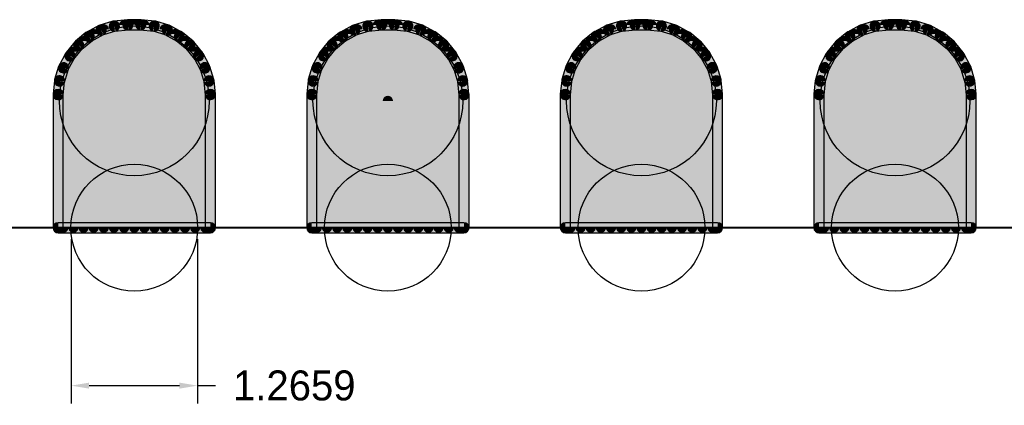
# Model space of a CAD drawing. Extents: x -87.3 to -53.8, y 3.8 to 28.4.
# Tile 3 of 8: x -72.3 to -62.4, y 3.8 to 7.7. Entities that reach past the tile are written whole.
import ezdxf

# ---------------------------------------------------------------- set-up
doc = ezdxf.new("R2010")
doc.units = 0
doc.header["$MEASUREMENT"] = 0
doc.layers.get('0').update_dxf_attribs({"linetype": 'CONTINUOUS'})
doc.layers.get('Defpoints').update_dxf_attribs({"linetype": 'CONTINUOUS'})
for name, color, linetype in [('16', 175, 'CONTINUOUS'), ('17', 82, 'CONTINUOUS'), ('20', 213, 'CONTINUOUS')]:
    doc.layers.add(name, color=color, linetype=linetype)
doc.dimstyles.get("Standard").update_dxf_attribs({"dimtxt": 0.18, "dimasz": 0.18, "dimexe": 0.18, "dimexo": 0.0625, "dimgap": 0.09, "dimtad": 0, "dimtih": 1, "dimtoh": 1, "dimdec": 4, "dimzin": 0, "dimdsep": 46, "dimtxsty": 'Standard', "dimcen": 0.09, "dimadec": 0, "dimazin": 0, "dimtfac": 1, "dimtdec": 4, "dimtofl": 0, "dimtmove": 0, "dimatfit": 3, "dimfxl": 1, "dimtolj": 1, "dimtzin": 0, "dimarcsym": 0})

# ---------------------------------------------------------------- blocks, each defined once
blk = doc.blocks.new('ROUNDP')
blk.add_circle((0, 0), 0.5)
blk = doc.blocks.new('*D137')
at = {"color": 0, "linetype": 'Continuous', "lineweight": -2}
for p, q in [((-71.7404, 5.5028), (-71.7404, 3.8553)), ((-70.4745, 5.5028), (-70.4745, 3.8553)), ((-71.5604, 4.0353), (-70.6545, 4.0353)), ((-70.4745, 4.0353), (-70.2945, 4.0353))]:
    blk.add_line(p, q, dxfattribs=at)
at = {"color": 0, "linetype": 'Continuous'}
for points in [[(-71.5604, 4.0653), (-71.5604, 4.0053), (-71.7404, 4.0353)], [(-70.6545, 4.0653), (-70.6545, 4.0053), (-70.4745, 4.0353)]]:
    blk.add_solid(points, dxfattribs=at)
at = {"layer": 'Defpoints', "color": 0, "linetype": 'Continuous'}
for p in [(-71.7404, 5.5653), (-70.4745, 5.5653), (-70.4745, 4.0353)]:
    blk.add_point(p, dxfattribs=at)
at = {"color": 0, "linetype": 'Continuous', "insert": (-69.5045, 4.0353), "char_height": 0.3, "attachment_point": 5}
blk.add_mtext('\\A1;1.2659', dxfattribs=at)

msp = doc.modelspace()

# ---------------------------------------------------------------- linework, layer by layer
at = {"layer": '16'}
for points in [[(-71.17592, 7.6987), (-71.31222, 7.6852, 1), (-71.30222, 7.5841), (-71.16592, 7.5975, 1)], [(-71.04392, 7.6989), (-71.17092, 7.6989, 1), (-71.17092, 7.5973), (-71.04392, 7.5973, 1)], [(-70.90262, 7.6852), (-71.03892, 7.6987, 1), (-71.04892, 7.5975), (-70.91262, 7.5841, 1)], [(-68.63592, 7.6987), (-68.77222, 7.6852, 1), (-68.76222, 7.5841), (-68.62592, 7.5975, 1)], [(-68.50392, 7.6989), (-68.63092, 7.6989, 1), (-68.63092, 7.5973), (-68.50392, 7.5973, 1)], [(-68.36262, 7.6852), (-68.49892, 7.6987, 1), (-68.50892, 7.5975), (-68.37262, 7.5841, 1)], [(-66.09592, 7.6987), (-66.23222, 7.6852, 1), (-66.22222, 7.5841), (-66.08592, 7.5975, 1)], [(-65.96392, 7.6989), (-66.09092, 7.6989, 1), (-66.09092, 7.5973), (-65.96392, 7.5973, 1)], [(-65.82262, 7.6852), (-65.95892, 7.6987, 1), (-65.96892, 7.5975), (-65.83262, 7.5841, 1)], [(-63.55592, 7.6987), (-63.69222, 7.6852, 1), (-63.68222, 7.5841), (-63.54592, 7.5975, 1)], [(-63.42392, 7.6989), (-63.55092, 7.6989, 1), (-63.55092, 7.5973), (-63.42392, 7.5973, 1)], [(-63.28262, 7.6852), (-63.41892, 7.6987, 1), (-63.42892, 7.5975), (-63.29262, 7.5841, 1)], [(-71.46222, 7.6397), (-71.58292, 7.5752, 1), (-71.53502, 7.4856), (-71.41432, 7.5501, 1)], [(-71.32192, 7.6833), (-71.45292, 7.6435, 1), (-71.42352, 7.5463), (-71.29242, 7.5861, 1)], [(-70.76192, 7.6435), (-70.89292, 7.6833, 1), (-70.92242, 7.5861), (-70.79132, 7.5463, 1)], [(-70.63192, 7.5752), (-70.75262, 7.6397, 1), (-70.80052, 7.5501), (-70.67982, 7.4856, 1)], [(-68.92222, 7.6397), (-69.04292, 7.5752, 1), (-68.99502, 7.4856), (-68.87432, 7.5501, 1)], [(-68.78192, 7.6833), (-68.91292, 7.6435, 1), (-68.88352, 7.5463), (-68.75242, 7.5861, 1)], [(-68.22192, 7.6435), (-68.35292, 7.6833, 1), (-68.38242, 7.5861), (-68.25132, 7.5463, 1)], [(-68.09192, 7.5752), (-68.21262, 7.6397, 1), (-68.26052, 7.5501), (-68.13982, 7.4856, 1)], [(-66.38222, 7.6397), (-66.50292, 7.5752, 1), (-66.45502, 7.4856), (-66.33432, 7.5501, 1)], [(-66.24192, 7.6833), (-66.37292, 7.6435, 1), (-66.34352, 7.5463), (-66.21242, 7.5861, 1)], [(-65.68192, 7.6435), (-65.81292, 7.6833, 1), (-65.84242, 7.5861), (-65.71132, 7.5463, 1)], [(-65.55192, 7.5752), (-65.67262, 7.6397, 1), (-65.72052, 7.5501), (-65.59982, 7.4856, 1)], [(-63.84222, 7.6397), (-63.96292, 7.5752, 1), (-63.91502, 7.4856), (-63.79432, 7.5501, 1)], [(-63.70192, 7.6833), (-63.83292, 7.6435, 1), (-63.80352, 7.5463), (-63.67242, 7.5861, 1)], [(-63.14192, 7.6435), (-63.27292, 7.6833, 1), (-63.30242, 7.5861), (-63.17132, 7.5463, 1)], [(-63.01192, 7.5752), (-63.13262, 7.6397, 1), (-63.18052, 7.5501), (-63.05982, 7.4856, 1)], [(-71.59122, 7.5697), (-71.69702, 7.4828, 1), (-71.63262, 7.4042), (-71.52672, 7.4911, 1)], [(-70.51782, 7.4828), (-70.62362, 7.5697, 1), (-70.68812, 7.4911), (-70.58222, 7.4042, 1)], [(-69.05122, 7.5697), (-69.15702, 7.4828, 1), (-69.09262, 7.4042), (-68.98672, 7.4911, 1)], [(-67.97782, 7.4828), (-68.08362, 7.5697, 1), (-68.14812, 7.4911), (-68.04222, 7.4042, 1)], [(-66.51122, 7.5697), (-66.61702, 7.4828, 1), (-66.55262, 7.4042), (-66.44672, 7.4911, 1)], [(-65.43782, 7.4828), (-65.54362, 7.5697, 1), (-65.60812, 7.4911), (-65.50222, 7.4042, 1)], [(-63.97122, 7.5697), (-64.07702, 7.4828, 1), (-64.01262, 7.4042), (-63.90672, 7.4911, 1)], [(-62.89782, 7.4828), (-63.00362, 7.5697, 1), (-63.06812, 7.4911), (-62.96222, 7.4042, 1)], [(-71.70412, 7.4757), (-71.79102, 7.3699, 1), (-71.71242, 7.3054), (-71.62552, 7.4113, 1)], [(-70.42382, 7.3699), (-70.51072, 7.4757, 1), (-70.58932, 7.4113), (-70.50242, 7.3054, 1)], [(-69.16412, 7.4757), (-69.25102, 7.3699, 1), (-69.17242, 7.3054), (-69.08552, 7.4113, 1)], [(-67.88382, 7.3699), (-67.97072, 7.4757, 1), (-68.04932, 7.4113), (-67.96242, 7.3054, 1)], [(-66.62412, 7.4757), (-66.71102, 7.3699, 1), (-66.63242, 7.3054), (-66.54552, 7.4113, 1)], [(-65.34382, 7.3699), (-65.43072, 7.4757, 1), (-65.50932, 7.4113), (-65.42242, 7.3054, 1)], [(-64.08412, 7.4757), (-64.17102, 7.3699, 1), (-64.09242, 7.3054), (-64.00552, 7.4113, 1)], [(-62.80382, 7.3699), (-62.89072, 7.4757, 1), (-62.96932, 7.4113), (-62.88242, 7.3054, 1)], [(-71.79652, 7.3616), (-71.86102, 7.2409, 1), (-71.77142, 7.193), (-71.70692, 7.3137, 1)], [(-70.35382, 7.2409), (-70.41832, 7.3616, 1), (-70.50792, 7.3137), (-70.44342, 7.193, 1)], [(-69.25652, 7.3616), (-69.32102, 7.2409, 1), (-69.23142, 7.193), (-69.16692, 7.3137, 1)], [(-67.81382, 7.2409), (-67.87832, 7.3616, 1), (-67.96792, 7.3137), (-67.90342, 7.193, 1)], [(-66.71652, 7.3616), (-66.78102, 7.2409, 1), (-66.69142, 7.193), (-66.62692, 7.3137, 1)], [(-65.27382, 7.2409), (-65.33832, 7.3616, 1), (-65.42792, 7.3137), (-65.36342, 7.193, 1)], [(-64.17652, 7.3616), (-64.24102, 7.2409, 1), (-64.15142, 7.193), (-64.08692, 7.3137, 1)], [(-62.73382, 7.2409), (-62.79832, 7.3616, 1), (-62.88792, 7.3137), (-62.82342, 7.193, 1)], [(-71.86482, 7.2316), (-71.90462, 7.1006, 1), (-71.80742, 7.0711), (-71.76762, 7.2022, 1)], [(-70.31022, 7.1006), (-70.35002, 7.2316, 1), (-70.44722, 7.2022), (-70.40742, 7.0711, 1)], [(-69.32482, 7.2316), (-69.36462, 7.1006, 1), (-69.26742, 7.0711), (-69.22762, 7.2022, 1)], [(-67.77022, 7.1006), (-67.81002, 7.2316, 1), (-67.90722, 7.2022), (-67.86742, 7.0711, 1)], [(-66.78482, 7.2316), (-66.82462, 7.1006, 1), (-66.72742, 7.0711), (-66.68762, 7.2022, 1)], [(-65.23022, 7.1006), (-65.27002, 7.2316, 1), (-65.36722, 7.2022), (-65.32742, 7.0711, 1)], [(-64.24482, 7.2316), (-64.28462, 7.1006, 1), (-64.18742, 7.0711), (-64.14762, 7.2022, 1)], [(-62.69022, 7.1006), (-62.73002, 7.2316, 1), (-62.82722, 7.2022), (-62.78742, 7.0711, 1)], [(-71.90652, 7.0909), (-71.92002, 6.9546, 1), (-71.81882, 6.9446), (-71.80542, 7.0809, 1)], [(-70.29482, 6.9546), (-70.30832, 7.0909, 1), (-70.40942, 7.0809), (-70.39602, 6.9446, 1)], [(-69.36652, 7.0909), (-69.38002, 6.9546, 1), (-69.27882, 6.9446), (-69.26542, 7.0809, 1)], [(-67.75482, 6.9546), (-67.76832, 7.0909, 1), (-67.86942, 7.0809), (-67.85602, 6.9446, 1)], [(-66.82652, 7.0909), (-66.84002, 6.9546, 1), (-66.73882, 6.9446), (-66.72542, 7.0809, 1)], [(-65.21482, 6.9546), (-65.22832, 7.0909, 1), (-65.32942, 7.0809), (-65.31602, 6.9446, 1)], [(-64.28652, 7.0909), (-64.30002, 6.9546, 1), (-64.19882, 6.9446), (-64.18542, 7.0809, 1)], [(-62.67482, 6.9546), (-62.68832, 7.0909, 1), (-62.78942, 7.0809), (-62.77602, 6.9446, 1)], [(-71.92022, 6.9496), (-71.92022, 5.6161, 1), (-71.81862, 5.6161), (-71.81862, 6.9496, 1)], [(-70.29462, 5.6161), (-70.29462, 6.9496, 1), (-70.39622, 6.9496), (-70.39622, 5.6161, 1)], [(-69.38022, 6.9496), (-69.38022, 5.6161, 1), (-69.27862, 5.6161), (-69.27862, 6.9496, 1)], [(-67.75462, 5.6161), (-67.75462, 6.9496, 1), (-67.85622, 6.9496), (-67.85622, 5.6161, 1)], [(-66.84022, 6.9496), (-66.84022, 5.6161, 1), (-66.73862, 5.6161), (-66.73862, 6.9496, 1)], [(-65.21462, 5.6161), (-65.21462, 6.9496, 1), (-65.31622, 6.9496), (-65.31622, 5.6161, 1)], [(-64.30022, 6.9496), (-64.30022, 5.6161, 1), (-64.19862, 5.6161), (-64.19862, 6.9496, 1)], [(-62.67462, 5.6161), (-62.67462, 6.9496, 1), (-62.77622, 6.9496), (-62.77622, 5.6161, 1)], [(-71.86942, 5.5653), (-70.34542, 5.5653, 1), (-70.34542, 5.6669), (-71.86942, 5.6669, 1)], [(-69.32942, 5.5653), (-67.80542, 5.5653, 1), (-67.80542, 5.6669), (-69.32942, 5.6669, 1)], [(-66.78942, 5.5653), (-65.26542, 5.5653, 1), (-65.26542, 5.6669), (-66.78942, 5.6669, 1)], [(-64.24942, 5.5653), (-62.72542, 5.5653, 1), (-62.72542, 5.6669), (-64.24942, 5.6669, 1)]]:
    msp.add_lwpolyline(points, format="xyb", close=True, dxfattribs=at)
for points, const_width in [([(-71.17092, 7.6481), (-71.30722, 7.6347)], 0.1016), ([(-71.20902, 5.6161), (-71.20902, 7.6444)], 0.1016), ([(-71.04392, 7.6481), (-71.17092, 7.6481)], 0.1016), ([(-71.10742, 5.6161), (-71.10742, 7.6481)], 0.1016), ([(-70.90762, 7.6347), (-71.04392, 7.6481)], 0.1016), ([(-71.00582, 5.6161), (-71.00582, 7.6443)], 0.1016), ([(-68.63092, 7.6481), (-68.76722, 7.6347)], 0.1016), ([(-68.66902, 5.6161), (-68.66902, 7.6444)], 0.1016), ([(-68.50392, 7.6481), (-68.63092, 7.6481)], 0.1016), ([(-68.56742, 5.6161), (-68.56742, 7.6481)], 0.1016), ([(-68.36762, 7.6347), (-68.50392, 7.6481)], 0.1016), ([(-68.46582, 5.6161), (-68.46582, 7.6443)], 0.1016), ([(-66.09092, 7.6481), (-66.22722, 7.6347)], 0.1016), ([(-66.12902, 5.6161), (-66.12902, 7.6444)], 0.1016), ([(-65.96392, 7.6481), (-66.09092, 7.6481)], 0.1016), ([(-66.02742, 5.6161), (-66.02742, 7.6481)], 0.1016), ([(-65.82762, 7.6347), (-65.96392, 7.6481)], 0.1016), ([(-65.92582, 5.6161), (-65.92582, 7.6443)], 0.1016), ([(-63.55092, 7.6481), (-63.68722, 7.6347)], 0.1016), ([(-63.58902, 5.6161), (-63.58902, 7.6444)], 0.1016), ([(-63.42392, 7.6481), (-63.55092, 7.6481)], 0.1016), ([(-63.48742, 5.6161), (-63.48742, 7.6481)], 0.1016), ([(-63.28762, 7.6347), (-63.42392, 7.6481)], 0.1016), ([(-63.38582, 5.6161), (-63.38582, 7.6443)], 0.1016), ([(-71.43822, 7.5949), (-71.55902, 7.5304)], 0.1016), ([(-71.51382, 5.6161), (-71.51382, 7.5545)], 0.1016), ([(-71.30722, 7.6347), (-71.43822, 7.5949)], 0.1016), ([(-71.41222, 5.6161), (-71.41222, 7.6028)], 0.1016), ([(-71.31062, 5.6161), (-71.31062, 7.6336)], 0.1016), ([(-70.77662, 7.5949), (-70.90762, 7.6347)], 0.1016), ([(-70.90422, 5.6161), (-70.90422, 7.6336)], 0.1016), ([(-70.80262, 5.6161), (-70.80262, 7.6028)], 0.1016), ([(-70.65582, 7.5304), (-70.77662, 7.5949)], 0.1016), ([(-70.70102, 5.6161), (-70.70102, 7.5545)], 0.1016), ([(-68.89822, 7.5949), (-69.01902, 7.5304)], 0.1016), ([(-68.97382, 5.6161), (-68.97382, 7.5545)], 0.1016), ([(-68.76722, 7.6347), (-68.89822, 7.5949)], 0.1016), ([(-68.87222, 5.6161), (-68.87222, 7.6028)], 0.1016), ([(-68.77062, 5.6161), (-68.77062, 7.6336)], 0.1016), ([(-68.23662, 7.5949), (-68.36762, 7.6347)], 0.1016), ([(-68.36422, 5.6161), (-68.36422, 7.6336)], 0.1016), ([(-68.26262, 5.6161), (-68.26262, 7.6028)], 0.1016), ([(-68.11582, 7.5304), (-68.23662, 7.5949)], 0.1016), ([(-68.16102, 5.6161), (-68.16102, 7.5545)], 0.1016), ([(-66.35822, 7.5949), (-66.47902, 7.5304)], 0.1016), ([(-66.43382, 5.6161), (-66.43382, 7.5545)], 0.1016), ([(-66.22722, 7.6347), (-66.35822, 7.5949)], 0.1016), ([(-66.33222, 5.6161), (-66.33222, 7.6028)], 0.1016), ([(-66.23062, 5.6161), (-66.23062, 7.6336)], 0.1016), ([(-65.69662, 7.5949), (-65.82762, 7.6347)], 0.1016), ([(-65.82422, 5.6161), (-65.82422, 7.6336)], 0.1016), ([(-65.72262, 5.6161), (-65.72262, 7.6028)], 0.1016), ([(-65.57582, 7.5304), (-65.69662, 7.5949)], 0.1016), ([(-65.62102, 5.6161), (-65.62102, 7.5545)], 0.1016), ([(-63.81822, 7.5949), (-63.93902, 7.5304)], 0.1016), ([(-63.89382, 5.6161), (-63.89382, 7.5545)], 0.1016), ([(-63.68722, 7.6347), (-63.81822, 7.5949)], 0.1016), ([(-63.79222, 5.6161), (-63.79222, 7.6028)], 0.1016), ([(-63.69062, 5.6161), (-63.69062, 7.6336)], 0.1016), ([(-63.15662, 7.5949), (-63.28762, 7.6347)], 0.1016), ([(-63.28422, 5.6161), (-63.28422, 7.6336)], 0.1016), ([(-63.18262, 5.6161), (-63.18262, 7.6028)], 0.1016), ([(-63.03582, 7.5304), (-63.15662, 7.5949)], 0.1016), ([(-63.08102, 5.6161), (-63.08102, 7.5545)], 0.1016), ([(-71.55902, 7.5304), (-71.66482, 7.4435)], 0.1016), ([(-71.61542, 5.6161), (-71.61542, 7.4841)], 0.1016), ([(-70.55002, 7.4435), (-70.65582, 7.5304)], 0.1016), ([(-70.59942, 5.6161), (-70.59942, 7.4841)], 0.1016), ([(-69.01902, 7.5304), (-69.12482, 7.4435)], 0.1016), ([(-69.07542, 5.6161), (-69.07542, 7.4841)], 0.1016), ([(-68.01002, 7.4435), (-68.11582, 7.5304)], 0.1016), ([(-68.05942, 5.6161), (-68.05942, 7.4841)], 0.1016), ([(-66.47902, 7.5304), (-66.58482, 7.4435)], 0.1016), ([(-66.53542, 5.6161), (-66.53542, 7.4841)], 0.1016), ([(-65.47002, 7.4435), (-65.57582, 7.5304)], 0.1016), ([(-65.51942, 5.6161), (-65.51942, 7.4841)], 0.1016), ([(-63.93902, 7.5304), (-64.04482, 7.4435)], 0.1016), ([(-63.99542, 5.6161), (-63.99542, 7.4841)], 0.1016), ([(-62.93002, 7.4435), (-63.03582, 7.5304)], 0.1016), ([(-62.97942, 5.6161), (-62.97942, 7.4841)], 0.1016), ([(-71.66482, 7.4435), (-71.75172, 7.3377)], 0.1016), ([(-71.71702, 5.6161), (-71.71702, 7.3799)], 0.1016), ([(-70.46312, 7.3377), (-70.55002, 7.4435)], 0.1016), ([(-70.49782, 5.6161), (-70.49782, 7.3799)], 0.1016), ([(-69.12482, 7.4435), (-69.21172, 7.3377)], 0.1016), ([(-69.17702, 5.6161), (-69.17702, 7.3799)], 0.1016), ([(-67.92312, 7.3377), (-68.01002, 7.4435)], 0.1016), ([(-67.95782, 5.6161), (-67.95782, 7.3799)], 0.1016), ([(-66.58482, 7.4435), (-66.67172, 7.3377)], 0.1016), ([(-66.63702, 5.6161), (-66.63702, 7.3799)], 0.1016), ([(-65.69722, 7.2163), (-66.02742, 6.8861)], 0.4064), ([(-65.38312, 7.3377), (-65.47002, 7.4435)], 0.1016), ([(-65.41782, 5.6161), (-65.41782, 7.3799)], 0.1016), ([(-64.04482, 7.4435), (-64.13172, 7.3377)], 0.1016), ([(-64.09702, 5.6161), (-64.09702, 7.3799)], 0.1016), ([(-62.84312, 7.3377), (-62.93002, 7.4435)], 0.1016), ([(-62.87782, 5.6161), (-62.87782, 7.3799)], 0.1016), ([(-71.75172, 7.3377), (-71.81622, 7.2169)], 0.1016), ([(-70.39862, 7.2169), (-70.46312, 7.3377)], 0.1016), ([(-69.21172, 7.3377), (-69.27622, 7.2169)], 0.1016), ([(-67.85862, 7.2169), (-67.92312, 7.3377)], 0.1016), ([(-66.67172, 7.3377), (-66.73622, 7.2169)], 0.1016), ([(-65.31862, 7.2169), (-65.38312, 7.3377)], 0.1016), ([(-64.13172, 7.3377), (-64.19622, 7.2169)], 0.1016), ([(-62.77862, 7.2169), (-62.84312, 7.3377)], 0.1016), ([(-71.81622, 7.2169), (-71.85602, 7.0859)], 0.1016), ([(-71.81862, 5.6161), (-71.81862, 7.2091)], 0.1016), ([(-70.35882, 7.0859), (-70.39862, 7.2169)], 0.1016), ([(-70.39622, 5.6161), (-70.39622, 7.2091)], 0.1016), ([(-69.27622, 7.2169), (-69.31602, 7.0859)], 0.1016), ([(-69.27862, 5.6161), (-69.27862, 7.2091)], 0.1016), ([(-67.81882, 7.0859), (-67.85862, 7.2169)], 0.1016), ([(-67.85622, 5.6161), (-67.85622, 7.2091)], 0.1016), ([(-66.73622, 7.2169), (-66.77602, 7.0859)], 0.1016), ([(-66.73862, 5.6161), (-66.73862, 7.2091)], 0.1016), ([(-65.27882, 7.0859), (-65.31862, 7.2169)], 0.1016), ([(-65.31622, 5.6161), (-65.31622, 7.2091)], 0.1016), ([(-64.19622, 7.2169), (-64.23602, 7.0859)], 0.1016), ([(-64.19862, 5.6161), (-64.19862, 7.2091)], 0.1016), ([(-62.73882, 7.0859), (-62.77862, 7.2169)], 0.1016), ([(-62.77622, 5.6161), (-62.77622, 7.2091)], 0.1016), ([(-71.85602, 7.0859), (-71.86942, 6.9496)], 0.1016), ([(-70.34542, 6.9496), (-70.35882, 7.0859)], 0.1016), ([(-69.31602, 7.0859), (-69.32942, 6.9496)], 0.1016), ([(-67.80542, 6.9496), (-67.81882, 7.0859)], 0.1016), ([(-66.77602, 7.0859), (-66.78942, 6.9496)], 0.1016), ([(-65.26542, 6.9496), (-65.27882, 7.0859)], 0.1016), ([(-64.23602, 7.0859), (-64.24942, 6.9496)], 0.1016), ([(-62.72542, 6.9496), (-62.73882, 7.0859)], 0.1016), ([(-71.86942, 6.9496), (-71.86942, 5.6161)], 0.1016), ([(-70.34542, 5.6161), (-70.34542, 6.9496)], 0.1016), ([(-69.32942, 6.9496), (-69.32942, 5.6161)], 0.1016), ([(-68.56742, 5.6161), (-68.56742, 6.8861)], 0.1016), ([(-67.80542, 5.6161), (-67.80542, 6.9496)], 0.1016), ([(-66.78942, 6.9496), (-66.78942, 5.6161)], 0.1016), ([(-65.26542, 5.6161), (-65.26542, 6.9496)], 0.1016), ([(-64.24942, 6.9496), (-64.24942, 5.6161)], 0.1016), ([(-62.72542, 5.6161), (-62.72542, 6.9496)], 0.1016), ([(-71.86942, 5.6161), (-70.34542, 5.6161)], 0.1016), ([(-69.32942, 5.6161), (-67.80542, 5.6161)], 0.1016), ([(-66.78942, 5.6161), (-65.26542, 5.6161)], 0.1016), ([(-64.24942, 5.6161), (-62.72542, 5.6161)], 0.1016)]:
    msp.add_lwpolyline(points, dxfattribs=dict(at, const_width=const_width))
for points, const_width in [([(-71.18362, 7.6444, 1), (-71.23442, 7.6444)], 0.0508), ([(-71.17092, 7.6735, 1), (-71.17092, 7.6227)], 0.0508), ([(-71.16842, 7.6228, 1), (-71.17342, 7.6734)], 0.0508), ([(-71.08202, 7.6481, 1), (-71.13282, 7.6481)], 0.0508), ([(-71.04142, 7.6734, 1), (-71.04642, 7.6228)], 0.0508), ([(-71.04392, 7.6227, 1), (-71.04392, 7.6735)], 0.0508), ([(-70.98042, 7.6443, 1), (-71.03122, 7.6443)], 0.0508), ([(-68.64362, 7.6444, 1), (-68.69442, 7.6444)], 0.0508), ([(-68.63092, 7.6735, 1), (-68.63092, 7.6227)], 0.0508), ([(-68.62842, 7.6228, 1), (-68.63342, 7.6734)], 0.0508), ([(-68.54202, 7.6481, 1), (-68.59282, 7.6481)], 0.0508), ([(-68.50142, 7.6734, 1), (-68.50642, 7.6228)], 0.0508), ([(-68.50392, 7.6227, 1), (-68.50392, 7.6735)], 0.0508), ([(-68.44042, 7.6443, 1), (-68.49122, 7.6443)], 0.0508), ([(-66.10362, 7.6444, 1), (-66.15442, 7.6444)], 0.0508), ([(-66.09092, 7.6735, 1), (-66.09092, 7.6227)], 0.0508), ([(-66.08842, 7.6228, 1), (-66.09342, 7.6734)], 0.0508), ([(-66.00202, 7.6481, 1), (-66.05282, 7.6481)], 0.0508), ([(-65.96142, 7.6734, 1), (-65.96642, 7.6228)], 0.0508), ([(-65.96392, 7.6227, 1), (-65.96392, 7.6735)], 0.0508), ([(-65.90042, 7.6443, 1), (-65.95122, 7.6443)], 0.0508), ([(-63.56362, 7.6444, 1), (-63.61442, 7.6444)], 0.0508), ([(-63.55092, 7.6735, 1), (-63.55092, 7.6227)], 0.0508), ([(-63.54842, 7.6228, 1), (-63.55342, 7.6734)], 0.0508), ([(-63.46202, 7.6481, 1), (-63.51282, 7.6481)], 0.0508), ([(-63.42142, 7.6734, 1), (-63.42642, 7.6228)], 0.0508), ([(-63.42392, 7.6227, 1), (-63.42392, 7.6735)], 0.0508), ([(-63.36042, 7.6443, 1), (-63.41122, 7.6443)], 0.0508), ([(-71.48842, 7.5545, 1), (-71.53922, 7.5545)], 0.0508), ([(-71.44562, 7.6192, 1), (-71.43082, 7.5706)], 0.0508), ([(-71.42622, 7.5725, 1), (-71.45022, 7.6173)], 0.0508), ([(-71.38682, 7.6028, 1), (-71.43762, 7.6028)], 0.0508), ([(-71.28522, 7.6336, 1), (-71.33602, 7.6336)], 0.0508), ([(-71.30972, 7.66, 1), (-71.30472, 7.6094)], 0.0508), ([(-71.29982, 7.6104, 1), (-71.31452, 7.659)], 0.0508), ([(-70.90032, 7.659, 1), (-70.91502, 7.6104)], 0.0508), ([(-70.87882, 7.6336, 1), (-70.92962, 7.6336)], 0.0508), ([(-70.91012, 7.6094, 1), (-70.90512, 7.66)], 0.0508), ([(-70.77722, 7.6028, 1), (-70.82802, 7.6028)], 0.0508), ([(-70.76462, 7.6173, 1), (-70.78862, 7.5725)], 0.0508), ([(-70.78402, 7.5706, 1), (-70.76922, 7.6192)], 0.0508), ([(-70.67562, 7.5545, 1), (-70.72642, 7.5545)], 0.0508), ([(-68.94842, 7.5545, 1), (-68.99922, 7.5545)], 0.0508), ([(-68.90562, 7.6192, 1), (-68.89082, 7.5706)], 0.0508), ([(-68.88622, 7.5725, 1), (-68.91022, 7.6173)], 0.0508), ([(-68.84682, 7.6028, 1), (-68.89762, 7.6028)], 0.0508), ([(-68.74522, 7.6336, 1), (-68.79602, 7.6336)], 0.0508), ([(-68.76972, 7.66, 1), (-68.76472, 7.6094)], 0.0508), ([(-68.75982, 7.6104, 1), (-68.77452, 7.659)], 0.0508), ([(-68.36032, 7.659, 1), (-68.37502, 7.6104)], 0.0508), ([(-68.33882, 7.6336, 1), (-68.38962, 7.6336)], 0.0508), ([(-68.37012, 7.6094, 1), (-68.36512, 7.66)], 0.0508), ([(-68.23722, 7.6028, 1), (-68.28802, 7.6028)], 0.0508), ([(-68.22462, 7.6173, 1), (-68.24862, 7.5725)], 0.0508), ([(-68.24402, 7.5706, 1), (-68.22922, 7.6192)], 0.0508), ([(-68.13562, 7.5545, 1), (-68.18642, 7.5545)], 0.0508), ([(-66.40842, 7.5545, 1), (-66.45922, 7.5545)], 0.0508), ([(-66.36562, 7.6192, 1), (-66.35082, 7.5706)], 0.0508), ([(-66.34622, 7.5725, 1), (-66.37022, 7.6173)], 0.0508), ([(-66.30682, 7.6028, 1), (-66.35762, 7.6028)], 0.0508), ([(-66.20522, 7.6336, 1), (-66.25602, 7.6336)], 0.0508), ([(-66.22972, 7.66, 1), (-66.22472, 7.6094)], 0.0508), ([(-66.21982, 7.6104, 1), (-66.23452, 7.659)], 0.0508), ([(-65.82032, 7.659, 1), (-65.83502, 7.6104)], 0.0508), ([(-65.79882, 7.6336, 1), (-65.84962, 7.6336)], 0.0508), ([(-65.83012, 7.6094, 1), (-65.82512, 7.66)], 0.0508), ([(-65.69722, 7.6028, 1), (-65.74802, 7.6028)], 0.0508), ([(-65.68462, 7.6173, 1), (-65.70862, 7.5725)], 0.0508), ([(-65.70402, 7.5706, 1), (-65.68922, 7.6192)], 0.0508), ([(-65.59562, 7.5545, 1), (-65.64642, 7.5545)], 0.0508), ([(-63.86842, 7.5545, 1), (-63.91922, 7.5545)], 0.0508), ([(-63.82562, 7.6192, 1), (-63.81082, 7.5706)], 0.0508), ([(-63.80622, 7.5725, 1), (-63.83022, 7.6173)], 0.0508), ([(-63.76682, 7.6028, 1), (-63.81762, 7.6028)], 0.0508), ([(-63.66522, 7.6336, 1), (-63.71602, 7.6336)], 0.0508), ([(-63.68972, 7.66, 1), (-63.68472, 7.6094)], 0.0508), ([(-63.67982, 7.6104, 1), (-63.69452, 7.659)], 0.0508), ([(-63.28032, 7.659, 1), (-63.29502, 7.6104)], 0.0508), ([(-63.25882, 7.6336, 1), (-63.30962, 7.6336)], 0.0508), ([(-63.29012, 7.6094, 1), (-63.28512, 7.66)], 0.0508), ([(-63.15722, 7.6028, 1), (-63.20802, 7.6028)], 0.0508), ([(-63.14462, 7.6173, 1), (-63.16862, 7.5725)], 0.0508), ([(-63.16402, 7.5706, 1), (-63.14922, 7.6192)], 0.0508), ([(-63.05562, 7.5545, 1), (-63.10642, 7.5545)], 0.0508), ([(-71.59002, 7.4841, 1), (-71.64082, 7.4841)], 0.0508), ([(-71.57092, 7.5528, 1), (-71.54702, 7.508)], 0.0508), ([(-71.54292, 7.5107, 1), (-71.57512, 7.55)], 0.0508), ([(-70.63972, 7.55, 1), (-70.67192, 7.5107)], 0.0508), ([(-70.66782, 7.508, 1), (-70.64392, 7.5528)], 0.0508), ([(-70.57402, 7.4841, 1), (-70.62482, 7.4841)], 0.0508), ([(-69.05002, 7.4841, 1), (-69.10082, 7.4841)], 0.0508), ([(-69.03092, 7.5528, 1), (-69.00702, 7.508)], 0.0508), ([(-69.00292, 7.5107, 1), (-69.03512, 7.55)], 0.0508), ([(-68.09972, 7.55, 1), (-68.13192, 7.5107)], 0.0508), ([(-68.12782, 7.508, 1), (-68.10392, 7.5528)], 0.0508), ([(-68.03402, 7.4841, 1), (-68.08482, 7.4841)], 0.0508), ([(-66.51002, 7.4841, 1), (-66.56082, 7.4841)], 0.0508), ([(-66.49092, 7.5528, 1), (-66.46702, 7.508)], 0.0508), ([(-66.46292, 7.5107, 1), (-66.49512, 7.55)], 0.0508), ([(-65.55972, 7.55, 1), (-65.59192, 7.5107)], 0.0508), ([(-65.58782, 7.508, 1), (-65.56392, 7.5528)], 0.0508), ([(-65.49402, 7.4841, 1), (-65.54482, 7.4841)], 0.0508), ([(-63.97002, 7.4841, 1), (-64.02082, 7.4841)], 0.0508), ([(-63.95092, 7.5528, 1), (-63.92702, 7.508)], 0.0508), ([(-63.92292, 7.5107, 1), (-63.95512, 7.55)], 0.0508), ([(-63.01972, 7.55, 1), (-63.05192, 7.5107)], 0.0508), ([(-63.04782, 7.508, 1), (-63.02392, 7.5528)], 0.0508), ([(-62.95402, 7.4841, 1), (-63.00482, 7.4841)], 0.0508), ([(-71.69162, 7.3799, 1), (-71.74242, 7.3799)], 0.0508), ([(-71.68092, 7.4632, 1), (-71.64872, 7.4239)], 0.0508), ([(-71.64522, 7.4274, 1), (-71.68452, 7.4596)], 0.0508), ([(-70.53032, 7.4596, 1), (-70.56962, 7.4274)], 0.0508), ([(-70.56612, 7.4239, 1), (-70.53392, 7.4632)], 0.0508), ([(-70.47242, 7.3799, 1), (-70.52322, 7.3799)], 0.0508), ([(-69.15162, 7.3799, 1), (-69.20242, 7.3799)], 0.0508), ([(-69.14092, 7.4632, 1), (-69.10872, 7.4239)], 0.0508), ([(-69.10522, 7.4274, 1), (-69.14452, 7.4596)], 0.0508), ([(-67.99032, 7.4596, 1), (-68.02962, 7.4274)], 0.0508), ([(-68.02612, 7.4239, 1), (-67.99392, 7.4632)], 0.0508), ([(-67.93242, 7.3799, 1), (-67.98322, 7.3799)], 0.0508), ([(-66.61162, 7.3799, 1), (-66.66242, 7.3799)], 0.0508), ([(-66.60092, 7.4632, 1), (-66.56872, 7.4239)], 0.0508), ([(-66.56522, 7.4274, 1), (-66.60452, 7.4596)], 0.0508), ([(-65.62542, 7.1445, 1), (-65.76902, 7.2881)], 0.2032), ([(-65.45032, 7.4596, 1), (-65.48962, 7.4274)], 0.0508), ([(-65.48612, 7.4239, 1), (-65.45392, 7.4632)], 0.0508), ([(-65.39242, 7.3799, 1), (-65.44322, 7.3799)], 0.0508), ([(-64.07162, 7.3799, 1), (-64.12242, 7.3799)], 0.0508), ([(-64.06092, 7.4632, 1), (-64.02872, 7.4239)], 0.0508), ([(-64.02522, 7.4274, 1), (-64.06452, 7.4596)], 0.0508), ([(-62.91032, 7.4596, 1), (-62.94962, 7.4274)], 0.0508), ([(-62.94612, 7.4239, 1), (-62.91392, 7.4632)], 0.0508), ([(-62.85242, 7.3799, 1), (-62.90322, 7.3799)], 0.0508), ([(-71.77132, 7.3538, 1), (-71.73202, 7.3216)], 0.0508), ([(-71.72932, 7.3257, 1), (-71.77412, 7.3496)], 0.0508), ([(-70.44072, 7.3496, 1), (-70.48552, 7.3257)], 0.0508), ([(-70.48282, 7.3216, 1), (-70.44352, 7.3538)], 0.0508), ([(-69.23132, 7.3538, 1), (-69.19202, 7.3216)], 0.0508), ([(-69.18932, 7.3257, 1), (-69.23412, 7.3496)], 0.0508), ([(-67.90072, 7.3496, 1), (-67.94552, 7.3257)], 0.0508), ([(-67.94282, 7.3216, 1), (-67.90352, 7.3538)], 0.0508), ([(-66.69132, 7.3538, 1), (-66.65202, 7.3216)], 0.0508), ([(-66.64932, 7.3257, 1), (-66.69412, 7.3496)], 0.0508), ([(-65.36072, 7.3496, 1), (-65.40552, 7.3257)], 0.0508), ([(-65.40282, 7.3216, 1), (-65.36352, 7.3538)], 0.0508), ([(-64.15132, 7.3538, 1), (-64.11202, 7.3216)], 0.0508), ([(-64.10932, 7.3257, 1), (-64.15412, 7.3496)], 0.0508), ([(-62.82072, 7.3496, 1), (-62.86552, 7.3257)], 0.0508), ([(-62.86282, 7.3216, 1), (-62.82352, 7.3538)], 0.0508), ([(-71.79322, 7.2091, 1), (-71.84402, 7.2091)], 0.0508), ([(-71.83862, 7.2289, 1), (-71.79382, 7.2049)], 0.0508), ([(-71.79192, 7.2095, 1), (-71.84052, 7.2243)], 0.0508), ([(-70.37432, 7.2243, 1), (-70.42292, 7.2095)], 0.0508), ([(-70.37082, 7.2091, 1), (-70.42162, 7.2091)], 0.0508), ([(-70.42102, 7.2049, 1), (-70.37622, 7.2289)], 0.0508), ([(-69.25322, 7.2091, 1), (-69.30402, 7.2091)], 0.0508), ([(-69.29862, 7.2289, 1), (-69.25382, 7.2049)], 0.0508), ([(-69.25192, 7.2095, 1), (-69.30052, 7.2243)], 0.0508), ([(-67.83432, 7.2243, 1), (-67.88292, 7.2095)], 0.0508), ([(-67.83082, 7.2091, 1), (-67.88162, 7.2091)], 0.0508), ([(-67.88102, 7.2049, 1), (-67.83622, 7.2289)], 0.0508), ([(-66.71322, 7.2091, 1), (-66.76402, 7.2091)], 0.0508), ([(-66.75862, 7.2289, 1), (-66.71382, 7.2049)], 0.0508), ([(-66.71192, 7.2095, 1), (-66.76052, 7.2243)], 0.0508), ([(-65.29432, 7.2243, 1), (-65.34292, 7.2095)], 0.0508), ([(-65.29082, 7.2091, 1), (-65.34162, 7.2091)], 0.0508), ([(-65.34102, 7.2049, 1), (-65.29622, 7.2289)], 0.0508), ([(-64.17322, 7.2091, 1), (-64.22402, 7.2091)], 0.0508), ([(-64.21862, 7.2289, 1), (-64.17382, 7.2049)], 0.0508), ([(-64.17192, 7.2095, 1), (-64.22052, 7.2243)], 0.0508), ([(-62.75432, 7.2243, 1), (-62.80292, 7.2095)], 0.0508), ([(-62.75082, 7.2091, 1), (-62.80162, 7.2091)], 0.0508), ([(-62.80102, 7.2049, 1), (-62.75622, 7.2289)], 0.0508), ([(-71.88032, 7.0932, 1), (-71.83172, 7.0785)], 0.0508), ([(-71.83072, 7.0834, 1), (-71.88132, 7.0884)], 0.0508), ([(-70.33352, 7.0884, 1), (-70.38412, 7.0834)], 0.0508), ([(-70.38312, 7.0785, 1), (-70.33452, 7.0932)], 0.0508), ([(-69.34032, 7.0932, 1), (-69.29172, 7.0785)], 0.0508), ([(-69.29072, 7.0834, 1), (-69.34132, 7.0884)], 0.0508), ([(-67.79352, 7.0884, 1), (-67.84412, 7.0834)], 0.0508), ([(-67.84312, 7.0785, 1), (-67.79452, 7.0932)], 0.0508), ([(-66.80032, 7.0932, 1), (-66.75172, 7.0785)], 0.0508), ([(-66.75072, 7.0834, 1), (-66.80132, 7.0884)], 0.0508), ([(-65.25352, 7.0884, 1), (-65.30412, 7.0834)], 0.0508), ([(-65.30312, 7.0785, 1), (-65.25452, 7.0932)], 0.0508), ([(-64.26032, 7.0932, 1), (-64.21172, 7.0785)], 0.0508), ([(-64.21072, 7.0834, 1), (-64.26132, 7.0884)], 0.0508), ([(-62.71352, 7.0884, 1), (-62.76412, 7.0834)], 0.0508), ([(-62.76312, 7.0785, 1), (-62.71452, 7.0932)], 0.0508), ([(-66.09922, 6.9579, 1), (-65.95562, 6.8143)], 0.2032), ([(-71.89472, 6.9521, 1), (-71.84412, 6.9471)], 0.0508), ([(-71.84402, 6.9496, 1), (-71.89482, 6.9496)], 0.0508), ([(-70.32002, 6.9496, 1), (-70.37082, 6.9496)], 0.0508), ([(-70.37072, 6.9471, 1), (-70.32012, 6.9521)], 0.0508), ([(-69.35472, 6.9521, 1), (-69.30412, 6.9471)], 0.0508), ([(-69.30402, 6.9496, 1), (-69.35482, 6.9496)], 0.0508), ([(-68.54202, 6.8861, 1), (-68.59282, 6.8861)], 0.0508), ([(-67.78002, 6.9496, 1), (-67.83082, 6.9496)], 0.0508), ([(-67.83072, 6.9471, 1), (-67.78012, 6.9521)], 0.0508), ([(-66.81472, 6.9521, 1), (-66.76412, 6.9471)], 0.0508), ([(-66.76402, 6.9496, 1), (-66.81482, 6.9496)], 0.0508), ([(-66.12902, 6.8861, 1), (-65.92582, 6.8861)], 0.2032), ([(-65.24002, 6.9496, 1), (-65.29082, 6.9496)], 0.0508), ([(-65.29072, 6.9471, 1), (-65.24012, 6.9521)], 0.0508), ([(-64.27472, 6.9521, 1), (-64.22412, 6.9471)], 0.0508), ([(-64.22402, 6.9496, 1), (-64.27482, 6.9496)], 0.0508), ([(-62.70002, 6.9496, 1), (-62.75082, 6.9496)], 0.0508), ([(-62.75072, 6.9471, 1), (-62.70012, 6.9521)], 0.0508), ([(-71.86942, 5.6415, 1), (-71.86942, 5.5907)], 0.0508), ([(-71.89482, 5.6161, 1), (-71.84402, 5.6161)], 0.0508), ([(-71.84402, 5.6161, 1), (-71.79322, 5.6161)], 0.0508), ([(-71.74242, 5.6161, 1), (-71.69162, 5.6161)], 0.0508), ([(-71.64082, 5.6161, 1), (-71.59002, 5.6161)], 0.0508), ([(-71.53922, 5.6161, 1), (-71.48842, 5.6161)], 0.0508), ([(-71.43762, 5.6161, 1), (-71.38682, 5.6161)], 0.0508), ([(-71.33602, 5.6161, 1), (-71.28522, 5.6161)], 0.0508), ([(-71.23442, 5.6161, 1), (-71.18362, 5.6161)], 0.0508), ([(-71.13282, 5.6161, 1), (-71.08202, 5.6161)], 0.0508), ([(-71.03122, 5.6161, 1), (-70.98042, 5.6161)], 0.0508), ([(-70.92962, 5.6161, 1), (-70.87882, 5.6161)], 0.0508), ([(-70.82802, 5.6161, 1), (-70.77722, 5.6161)], 0.0508), ([(-70.72642, 5.6161, 1), (-70.67562, 5.6161)], 0.0508), ([(-70.62482, 5.6161, 1), (-70.57402, 5.6161)], 0.0508), ([(-70.52322, 5.6161, 1), (-70.47242, 5.6161)], 0.0508), ([(-70.42162, 5.6161, 1), (-70.37082, 5.6161)], 0.0508), ([(-70.37082, 5.6161, 1), (-70.32002, 5.6161)], 0.0508), ([(-70.34542, 5.5907, 1), (-70.34542, 5.6415)], 0.0508), ([(-69.32942, 5.6415, 1), (-69.32942, 5.5907)], 0.0508), ([(-69.35482, 5.6161, 1), (-69.30402, 5.6161)], 0.0508), ([(-69.30402, 5.6161, 1), (-69.25322, 5.6161)], 0.0508), ([(-69.20242, 5.6161, 1), (-69.15162, 5.6161)], 0.0508), ([(-69.10082, 5.6161, 1), (-69.05002, 5.6161)], 0.0508), ([(-68.99922, 5.6161, 1), (-68.94842, 5.6161)], 0.0508), ([(-68.89762, 5.6161, 1), (-68.84682, 5.6161)], 0.0508), ([(-68.79602, 5.6161, 1), (-68.74522, 5.6161)], 0.0508), ([(-68.69442, 5.6161, 1), (-68.64362, 5.6161)], 0.0508), ([(-68.59282, 5.6161, 1), (-68.54202, 5.6161)], 0.0508), ([(-68.59282, 5.6161, 1), (-68.54202, 5.6161)], 0.0508), ([(-68.49122, 5.6161, 1), (-68.44042, 5.6161)], 0.0508), ([(-68.38962, 5.6161, 1), (-68.33882, 5.6161)], 0.0508), ([(-68.28802, 5.6161, 1), (-68.23722, 5.6161)], 0.0508), ([(-68.18642, 5.6161, 1), (-68.13562, 5.6161)], 0.0508), ([(-68.08482, 5.6161, 1), (-68.03402, 5.6161)], 0.0508), ([(-67.98322, 5.6161, 1), (-67.93242, 5.6161)], 0.0508), ([(-67.88162, 5.6161, 1), (-67.83082, 5.6161)], 0.0508), ([(-67.83082, 5.6161, 1), (-67.78002, 5.6161)], 0.0508), ([(-67.80542, 5.5907, 1), (-67.80542, 5.6415)], 0.0508), ([(-66.78942, 5.6415, 1), (-66.78942, 5.5907)], 0.0508), ([(-66.81482, 5.6161, 1), (-66.76402, 5.6161)], 0.0508), ([(-66.76402, 5.6161, 1), (-66.71322, 5.6161)], 0.0508), ([(-66.66242, 5.6161, 1), (-66.61162, 5.6161)], 0.0508), ([(-66.56082, 5.6161, 1), (-66.51002, 5.6161)], 0.0508), ([(-66.45922, 5.6161, 1), (-66.40842, 5.6161)], 0.0508), ([(-66.35762, 5.6161, 1), (-66.30682, 5.6161)], 0.0508), ([(-66.25602, 5.6161, 1), (-66.20522, 5.6161)], 0.0508), ([(-66.15442, 5.6161, 1), (-66.10362, 5.6161)], 0.0508), ([(-66.05282, 5.6161, 1), (-66.00202, 5.6161)], 0.0508), ([(-65.95122, 5.6161, 1), (-65.90042, 5.6161)], 0.0508), ([(-65.84962, 5.6161, 1), (-65.79882, 5.6161)], 0.0508), ([(-65.74802, 5.6161, 1), (-65.69722, 5.6161)], 0.0508), ([(-65.64642, 5.6161, 1), (-65.59562, 5.6161)], 0.0508), ([(-65.54482, 5.6161, 1), (-65.49402, 5.6161)], 0.0508), ([(-65.44322, 5.6161, 1), (-65.39242, 5.6161)], 0.0508), ([(-65.34162, 5.6161, 1), (-65.29082, 5.6161)], 0.0508), ([(-65.29082, 5.6161, 1), (-65.24002, 5.6161)], 0.0508), ([(-65.26542, 5.5907, 1), (-65.26542, 5.6415)], 0.0508), ([(-64.24942, 5.6415, 1), (-64.24942, 5.5907)], 0.0508), ([(-64.27482, 5.6161, 1), (-64.22402, 5.6161)], 0.0508), ([(-64.22402, 5.6161, 1), (-64.17322, 5.6161)], 0.0508), ([(-64.12242, 5.6161, 1), (-64.07162, 5.6161)], 0.0508), ([(-64.02082, 5.6161, 1), (-63.97002, 5.6161)], 0.0508), ([(-63.91922, 5.6161, 1), (-63.86842, 5.6161)], 0.0508), ([(-63.81762, 5.6161, 1), (-63.76682, 5.6161)], 0.0508), ([(-63.71602, 5.6161, 1), (-63.66522, 5.6161)], 0.0508), ([(-63.61442, 5.6161, 1), (-63.56362, 5.6161)], 0.0508), ([(-63.51282, 5.6161, 1), (-63.46202, 5.6161)], 0.0508), ([(-63.41122, 5.6161, 1), (-63.36042, 5.6161)], 0.0508), ([(-63.30962, 5.6161, 1), (-63.25882, 5.6161)], 0.0508), ([(-63.20802, 5.6161, 1), (-63.15722, 5.6161)], 0.0508), ([(-63.10642, 5.6161, 1), (-63.05562, 5.6161)], 0.0508), ([(-63.00482, 5.6161, 1), (-62.95402, 5.6161)], 0.0508), ([(-62.90322, 5.6161, 1), (-62.85242, 5.6161)], 0.0508), ([(-62.80162, 5.6161, 1), (-62.75082, 5.6161)], 0.0508), ([(-62.75082, 5.6161, 1), (-62.70002, 5.6161)], 0.0508), ([(-62.72542, 5.5907, 1), (-62.72542, 5.6415)], 0.0508)]:
    msp.add_lwpolyline(points, format="xyb", dxfattribs=dict(at, const_width=const_width))
at = {"layer": '20'}
msp.add_lwpolyline([(-77.13992, 5.6148), (-59.99492, 5.6148, 1), (-59.99492, 5.6174), (-77.13992, 5.6174, 1)], format="xyb", close=True, dxfattribs=at)

# ---------------------------------------------------------------- block references
at = {"layer": '17', "xscale": 1.5, "yscale": 1.5, "rotation": 90}
for p in [(-71.10742, 6.8861), (-71.10742, 6.8861), (-68.56742, 6.8861), (-68.56742, 6.8861), (-66.02742, 6.8861), (-66.02742, 6.8861), (-63.48742, 6.8861), (-63.48742, 6.8861)]:
    msp.add_blockref('ROUNDP', p, dxfattribs=at)
at = {"layer": '17', "yscale": 1.269999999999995}
for p, xscale in [((-71.10742, 5.6161), 1.269999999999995), ((-71.10742, 5.6161), 1.27000000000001), ((-68.56742, 5.6161), 1.269999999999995), ((-68.56742, 5.6161), 1.27000000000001), ((-66.02742, 5.6161), 1.269999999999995), ((-66.02742, 5.6161), 1.27000000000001), ((-63.48742, 5.6161), 1.269999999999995), ((-63.48742, 5.6161), 1.27000000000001)]:
    msp.add_blockref('ROUNDP', p, dxfattribs=dict(at, xscale=xscale))

# ---------------------------------------------------------------- dimensions: what is measured, and where the dimension line sits
at = {"linetype": 'Continuous'}
dim = msp.add_linear_dim(base=(-70.47446, 4.03532), p1=(-71.74039, 5.5653), p2=(-70.47446, 5.5653), dimstyle='Standard', override={"dimtxt": 0.3}, dxfattribs=at)
dim.commit()
dim.dimension.update_dxf_attribs({"geometry": '*D137', "text_midpoint": (-69.50446, 4.03532)})

doc.saveas('drawing.dxf')
